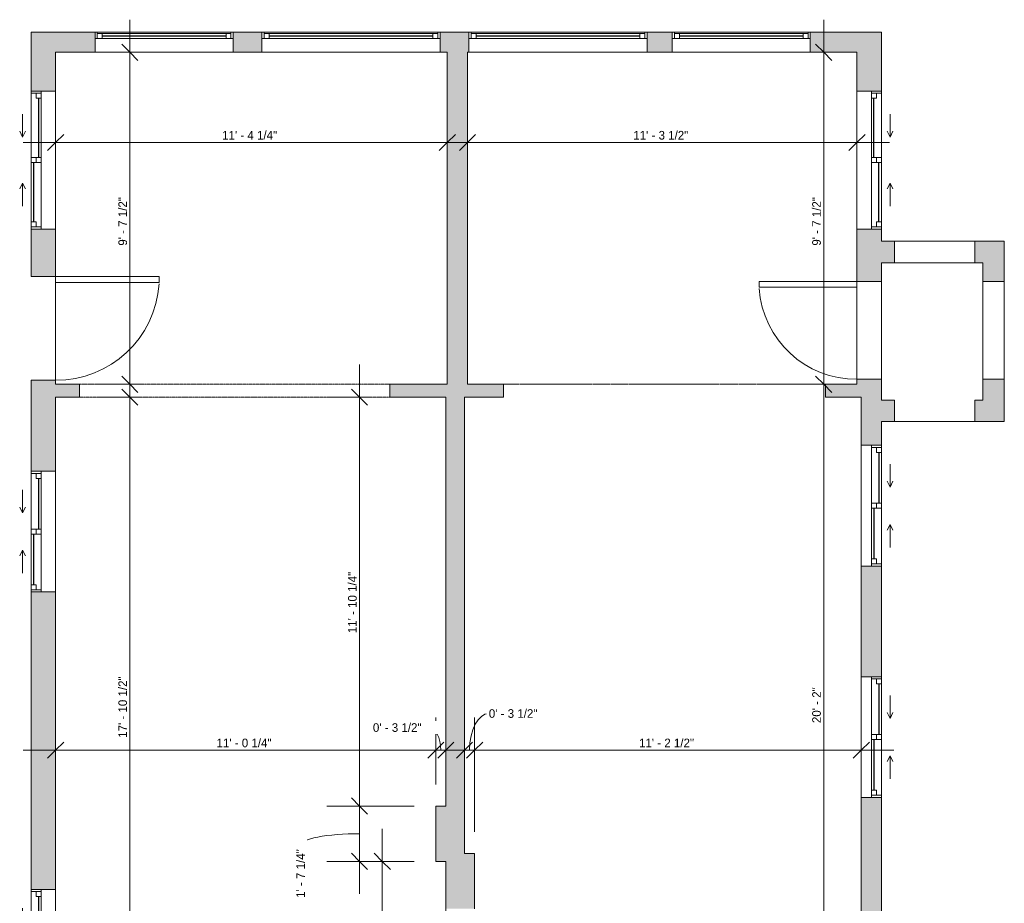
# Model space of a CAD drawing. Header units: inches. Extents: x -142 to 200, y -387 to 498.
# Tile 6 of 6: x -142 to 200, y 190 to 498. Entities that reach past the tile are written whole.
import ezdxf

# ---------------------------------------------------------------- set-up
doc = ezdxf.new("R2010")
doc.units = ezdxf.units.IN
doc.header["$MEASUREMENT"] = 0
doc.linetypes.add('Dash', pattern=[0.23622, 0.11811, -0.11811])
doc.linetypes.add('Overhead', pattern=[0.15625, 0.09375, -0.0625])
for name, color, linetype, lineweight in [('A-ANNO-DIMS', 211, 'Continuous', 9), ('A-ANNO-DIMS-96', 211, 'Continuous', 9), ('A-AREA', 32, 'Dash', 9), ('A-DETL-GENF', 92, 'Overhead', 9), ('A-DETL-MEDM', 90, 'Continuous', 9), ('A-DOOR', 31, 'Continuous', 9), ('A-FLOR', 192, 'Continuous', 9), ('A-GLAZ', 151, 'Continuous', 9), ('A-WALL', 90, 'Continuous', 9), ('A-WALL-PATT', 111, 'Continuous', 9)]:
    doc.layers.add(name, color=color, linetype=linetype, lineweight=lineweight)
doc.styles.add('Inter', font='txt', dxfattribs={"height": 3})
doc.dimstyles.new('Linear_-_1_32__Inter__Imperial__SMALL', dxfattribs={"dimscale": 12, "dimtxt": 3.974399, "dimasz": 0.46875, "dimexe": 0.944882, "dimexo": 0.629921, "dimgap": 0, "dimtad": 1, "dimrnd": 0.25, "dimzin": 1, "dimdsep": 46, "dimlunit": 4, "dimtxsty": 'Inter', "dimblk1": 'OBLIQUE', "dimblk2": 'OBLIQUE', "dimsah": 1, "dimcen": 0.09, "dimdle": 0.944882, "dimazin": 0, "dimtfac": 1, "dimtdec": 4, "dimtix": 1, "dimtmove": 0, "dimatfit": 3, "dimfxl": 1, "dimtvp": 1, "dimtfill": 1, "dimfrac": 2, "dimtolj": 1, "dimtzin": 0, "dimarcsym": 2})
doc.dimstyles.new('Linear_-_1_32__Inter__Imperial__SMALL_1', dxfattribs={"dimscale": 12, "dimtxt": 3.974399, "dimasz": 0.46875, "dimexe": 0.944882, "dimexo": 0.629921, "dimgap": 0, "dimtad": 1, "dimrnd": 0.25, "dimzin": 1, "dimdsep": 46, "dimlunit": 4, "dimtxsty": 'Inter', "dimblk1": 'OBLIQUE', "dimblk2": 'OBLIQUE', "dimsah": 1, "dimcen": 0.09, "dimdle": 0.944882, "dimazin": 0, "dimtfac": 1, "dimtdec": 4, "dimtix": 1, "dimtmove": 1, "dimatfit": 3, "dimfxl": 1, "dimtvp": 1, "dimtfill": 1, "dimfrac": 2, "dimtolj": 1, "dimtzin": 0, "dimarcsym": 2})
doc.dimstyles.new('Linear_-_1_32__Inter__Imperial__SMALL_2', dxfattribs={"dimscale": 12, "dimtxt": 3.974399, "dimasz": 0.46875, "dimexe": 0.944882, "dimexo": 0.629921, "dimgap": 0, "dimtad": 1, "dimrnd": 0.25, "dimzin": 1, "dimdsep": 46, "dimlunit": 4, "dimtxsty": 'Inter', "dimblk1": 'OBLIQUE', "dimblk2": 'OBLIQUE', "dimsah": 1, "dimcen": 0.09, "dimdle": 0.944882, "dimazin": 0, "dimtfac": 1, "dimtdec": 4, "dimtix": 1, "dimtmove": 2, "dimatfit": 3, "dimfxl": 1, "dimtvp": 1, "dimtfill": 1, "dimfrac": 2, "dimtolj": 1, "dimtzin": 0, "dimarcsym": 2})

# ---------------------------------------------------------------- blocks, each defined once
blk = doc.blocks.new('Planitar - Opening - 9_ x 6_ 8_ 2-4187782-Unit 3234 b Dimension Plan')
at = {"layer": 'A-DETL-GENF'}
for p, q in [((53.68, 2.25), (-54.32, 2.25)), ((-54.32, -2.25), (53.68, -2.25))]:
    blk.add_line(p, q, dxfattribs=at)
at = {"layer": 'A-DETL-MEDM'}
for p, q in [((-54.32, 2.25), (-54.32, -2.25)), ((53.68, -2.25), (53.68, 2.25))]:
    blk.add_line(p, q, dxfattribs=at)
blk = doc.blocks.new('Planitar - Single Door_Flush Panel - 3_-0_ x 6_-11_-4187933-Unit 3234 b Dimension Plan')
at = {"layer": 'A-DOOR', "lineweight": 18}
for p, q in [((15.99, -4.25), (15.99, -40.25)), ((18, -4.25), (15.99, -4.25)), ((18, -4.25), (18, -40.25)), ((18, -40.25), (15.99, -40.25))]:
    blk.add_line(p, q, dxfattribs=at)
at = {"layer": 'A-DOOR'}
blk.add_arc((17.77, -4.55), 35.77, 179.5194, 266.3656, dxfattribs=at)
blk = doc.blocks.new('Planitar - Single Door_Flush Panel - 2_-10_ x 6_-8_-4187955-Unit 3234 b Dimension Plan')
at = {"layer": 'A-DOOR', "lineweight": 18}
for p, q in [((14.99, 4.25), (14.99, 38.25)), ((17, 38.25), (14.99, 38.25)), ((17, 4.25), (17, 38.25)), ((17, 4.25), (14.99, 4.25))]:
    blk.add_line(p, q, dxfattribs=at)
at = {"layer": 'A-DOOR'}
blk.add_arc((16.77, 4.55), 33.77, 93.7425, 180.5091, dxfattribs=at)
blk = doc.blocks.new('Plan-Double-Sliding - Default 1-4309978-Unit 3234 b Dimension Plan')
at = {"layer": 'A-GLAZ'}
for p, q in [((-6.5, 3.34375), (-8.5, 4.34375)), ((6.5, 3.34375), (8.5, 4.34375)), ((21, 0.34375), (-21, 0.34375)), ((-18.5, 0.34375), (-0.875, 0.34375)), ((-6.5, 3.34375), (-14.5, 3.34375)), ((-6.5, 3.34375), (-8.5, 2.34375)), ((0.875, 0.34375), (20.25, 0.34375)), ((6.5, 3.34375), (8.5, 2.34375)), ((6.5, 3.34375), (14.5, 3.34375)), ((-20.25, -3.15625), (-0.875, -3.15625)), ((0.875, -3.15625), (18.5, -3.15625)), ((-21, -6.65625), (21, -6.65625))]:
    blk.add_line(p, q, dxfattribs=at)
at = {"layer": 'A-GLAZ', "lineweight": 18}
for p, q in [((-21, 0.34375), (-21, -6.65625)), ((-21, 0.34375), (-18.5, 0.34375)), ((-20.25, 0.34375), (-20.25, -3.15625)), ((-18.5, 0.34375), (-18.5, -1.40625)), ((-0.875, -3.15625), (-0.875, 0.34375)), ((-0.875, 0.34375), (0.875, 0.34375)), ((0.875, 0.34375), (0.875, -3.15625)), ((20.25, 0.34375), (21, 0.34375)), ((20.25, 0.34375), (20.25, -3.15625)), ((21, -6.65625), (21, 0.34375)), ((-21, -3.15625), (-20.25, -3.15625)), ((-18.5, -1.40625), (-20.25, -1.40625)), ((0.875, -1.40625), (-0.875, -1.40625)), ((-0.875, -3.15625), (0.875, -3.15625)), ((18.5, -1.40625), (18.5, -3.15625)), ((20.25, -1.40625), (18.5, -1.40625)), ((18.5, -3.15625), (21, -3.15625))]:
    blk.add_line(p, q, dxfattribs=at)
at = {"layer": 'A-GLAZ', "lineweight": 25}
for p, q in [((-18.5, -0.53125), (-0.875, -0.53125)), ((0.875, -2.28125), (18.5, -2.28125))]:
    blk.add_line(p, q, dxfattribs=at)
blk = doc.blocks.new('Plan-Double-Sliding - Default 1-4309960-Unit 3234 b Dimension Plan')
at = {"layer": 'A-GLAZ'}
for p, q in [((-24, 8.15625), (24, 8.15625)), ((-23.25, 3.15625), (-0.875, 3.15625)), ((0.875, 3.15625), (21.5, 3.15625)), ((24, -0.34375), (-24, -0.34375)), ((-21.5, -0.34375), (-0.875, -0.34375)), ((-8, -3.34375), (-16, -3.34375)), ((-8, -3.34375), (-10, -2.34375)), ((-8, -3.34375), (-10, -4.34375)), ((0.875, -0.34375), (23.25, -0.34375)), ((8, -3.34375), (10, -2.34375)), ((8, -3.34375), (10, -4.34375)), ((8, -3.34375), (16, -3.34375))]:
    blk.add_line(p, q, dxfattribs=at)
at = {"layer": 'A-GLAZ', "lineweight": 18}
for p, q in [((-24, -0.34375), (-24, 8.15625)), ((24, 8.15625), (24, -0.34375)), ((-24, 3.15625), (-23.25, 3.15625)), ((-23.25, -0.34375), (-23.25, 3.15625)), ((-21.5, 1.40625), (-23.25, 1.40625)), ((-21.5, -0.34375), (-21.5, 1.40625)), ((-0.875, 3.15625), (0.875, 3.15625)), ((-0.875, 3.15625), (-0.875, -0.34375)), ((0.875, 1.40625), (-0.875, 1.40625)), ((0.875, -0.34375), (0.875, 3.15625)), ((21.5, 3.15625), (24, 3.15625)), ((21.5, 1.40625), (21.5, 3.15625)), ((23.25, 1.40625), (21.5, 1.40625)), ((23.25, -0.34375), (23.25, 3.15625)), ((-24, -0.34375), (-21.5, -0.34375)), ((-0.875, -0.34375), (0.875, -0.34375)), ((23.25, -0.34375), (24, -0.34375))]:
    blk.add_line(p, q, dxfattribs=at)
at = {"layer": 'A-GLAZ', "lineweight": 25}
for p, q in [((-21.5, 0.53125), (-0.875, 0.53125)), ((0.875, 2.28125), (21.5, 2.28125))]:
    blk.add_line(p, q, dxfattribs=at)
blk = doc.blocks.new('Planitar-Fixed - 4_ - 5_ 5_-4309950-Unit 3234 b Dimension Plan')
at = {"layer": 'A-GLAZ'}
for p, q in [((-24, 2.99), (24, 2.99)), ((-24, -1.78), (-24, 2.99)), ((24, 2.99), (24, -1.78)), ((24, -1.78), (-24, -1.78)), ((-23.25, -4.01), (23.25, -4.01)), ((-21.52, -3.51), (21.52, -3.51))]:
    blk.add_line(p, q, dxfattribs=at)
at = {"layer": 'A-GLAZ', "lineweight": 18}
for p, q in [((-24, 2.99), (-22.74, 2.99)), ((24, 2.99), (22.74, 2.99)), ((-23.25, -4.01), (-23.25, -1.78)), ((-23.25, -1.78), (-21.52, -1.78)), ((-23.25, -3.51), (-23.25, -1.78)), ((-23.25, -1.78), (-23.25, -4.01)), ((-21.52, -3.51), (-21.52, -1.78)), ((-21.52, -1.78), (-21.52, -3.51)), ((21.52, -1.78), (23.25, -1.78)), ((21.52, -3.51), (21.52, -1.78)), ((21.52, -3.51), (21.52, -1.78)), ((23.25, -4.01), (23.25, -1.78)), ((23.25, -1.78), (23.25, -3.51)), ((23.25, -4.01), (23.25, -1.78)), ((-24, -4.01), (-23.25, -4.01)), ((-23.25, -4.01), (-24, -4.01)), ((-23.25, -3.51), (-21.52, -3.51)), ((-21.52, -3.51), (-23.25, -3.51)), ((23.25, -3.51), (21.52, -3.51)), ((23.25, -3.51), (21.52, -3.51)), ((23.96, -4.01), (23.25, -4.01)), ((24, -4.01), (23.25, -4.01))]:
    blk.add_line(p, q, dxfattribs=at)
at = {"layer": 'A-GLAZ', "lineweight": 25}
blk.add_line((-21.52, -2.65), (21.52, -2.65), dxfattribs=at)
blk = doc.blocks.new('Planitar-Fixed - 5_2_ x 5_6_-4309951-Unit 3234 b Dimension Plan')
at = {"layer": 'A-GLAZ'}
for p, q in [((-31, 2.99), (31, 2.99)), ((-31, -1.78), (-31, 2.99)), ((31, 2.99), (31, -1.78)), ((31, -1.78), (-31, -1.78)), ((-30.25, -4.01), (30.25, -4.01)), ((-28.52, -3.51), (28.52, -3.51))]:
    blk.add_line(p, q, dxfattribs=at)
at = {"layer": 'A-GLAZ', "lineweight": 18}
for p, q in [((-31, 2.99), (-29.74, 2.99)), ((31, 2.99), (29.74, 2.99)), ((-30.25, -4.01), (-30.25, -1.78)), ((-30.25, -1.78), (-28.52, -1.78)), ((-30.25, -3.51), (-30.25, -1.78)), ((-30.25, -1.78), (-30.25, -4.01)), ((-28.52, -3.51), (-28.52, -1.78)), ((-28.52, -1.78), (-28.52, -3.51)), ((28.52, -1.78), (30.25, -1.78)), ((28.52, -3.51), (28.52, -1.78)), ((28.52, -3.51), (28.52, -1.78)), ((30.25, -4.01), (30.25, -1.78)), ((30.25, -1.78), (30.25, -3.51)), ((30.25, -4.01), (30.25, -1.78)), ((-31, -4.01), (-30.25, -4.01)), ((-30.25, -4.01), (-31, -4.01)), ((-30.25, -3.51), (-28.52, -3.51)), ((-28.52, -3.51), (-30.25, -3.51)), ((30.25, -3.51), (28.52, -3.51)), ((30.25, -3.51), (28.52, -3.51)), ((30.96, -4.01), (30.25, -4.01)), ((31, -4.01), (30.25, -4.01))]:
    blk.add_line(p, q, dxfattribs=at)
at = {"layer": 'A-GLAZ', "lineweight": 25}
blk.add_line((-28.52, -2.65), (28.52, -2.65), dxfattribs=at)
blk = doc.blocks.new('Plan-Double-Sliding - Default 1-4309955-Unit 3234 b Dimension Plan')
at = {"layer": 'A-GLAZ'}
for p, q in [((-8, 3.34375), (-10, 4.34375)), ((8, 3.34375), (10, 4.34375)), ((24, 0.34375), (-24, 0.34375)), ((-21.5, 0.34375), (-0.875, 0.34375)), ((-8, 3.34375), (-16, 3.34375)), ((-8, 3.34375), (-10, 2.34375)), ((0.875, 0.34375), (23.25, 0.34375)), ((8, 3.34375), (10, 2.34375)), ((8, 3.34375), (16, 3.34375)), ((-23.25, -3.15625), (-0.875, -3.15625)), ((0.875, -3.15625), (21.5, -3.15625)), ((-24, -8.15625), (24, -8.15625))]:
    blk.add_line(p, q, dxfattribs=at)
at = {"layer": 'A-GLAZ', "lineweight": 18}
for p, q in [((-24, 0.34375), (-24, -8.15625)), ((-24, 0.34375), (-21.5, 0.34375)), ((-23.25, 0.34375), (-23.25, -3.15625)), ((-21.5, 0.34375), (-21.5, -1.40625)), ((-0.875, -3.15625), (-0.875, 0.34375)), ((-0.875, 0.34375), (0.875, 0.34375)), ((0.875, 0.34375), (0.875, -3.15625)), ((23.25, 0.34375), (24, 0.34375)), ((23.25, 0.34375), (23.25, -3.15625)), ((24, -8.15625), (24, 0.34375)), ((-24, -3.15625), (-23.25, -3.15625)), ((-21.5, -1.40625), (-23.25, -1.40625)), ((0.875, -1.40625), (-0.875, -1.40625)), ((-0.875, -3.15625), (0.875, -3.15625)), ((21.5, -1.40625), (21.5, -3.15625)), ((23.25, -1.40625), (21.5, -1.40625)), ((21.5, -3.15625), (24, -3.15625))]:
    blk.add_line(p, q, dxfattribs=at)
at = {"layer": 'A-GLAZ', "lineweight": 25}
for p, q in [((-21.5, -0.53125), (-0.875, -0.53125)), ((0.875, -2.28125), (21.5, -2.28125))]:
    blk.add_line(p, q, dxfattribs=at)
blk = doc.blocks.new('Plan-Double-Sliding - Default 1-4309967-Unit 3234 b Dimension Plan')
at = {"layer": 'A-GLAZ'}
for p, q in [((-6.5, 3.34375), (-8.5, 4.34375)), ((6.5, 3.34375), (8.5, 4.34375)), ((21, 0.34375), (-21, 0.34375)), ((-18.5, 0.34375), (-0.875, 0.34375)), ((-6.5, 3.34375), (-14.5, 3.34375)), ((-6.5, 3.34375), (-8.5, 2.34375)), ((0.875, 0.34375), (20.25, 0.34375)), ((6.5, 3.34375), (8.5, 2.34375)), ((6.5, 3.34375), (14.5, 3.34375)), ((-20.25, -3.15625), (-0.875, -3.15625)), ((0.875, -3.15625), (18.5, -3.15625)), ((-21, -8.15625), (21, -8.15625))]:
    blk.add_line(p, q, dxfattribs=at)
at = {"layer": 'A-GLAZ', "lineweight": 18}
for p, q in [((-21, 0.34375), (-21, -8.15625)), ((-21, 0.34375), (-18.5, 0.34375)), ((-20.25, 0.34375), (-20.25, -3.15625)), ((-18.5, 0.34375), (-18.5, -1.40625)), ((-0.875, -3.15625), (-0.875, 0.34375)), ((-0.875, 0.34375), (0.875, 0.34375)), ((0.875, 0.34375), (0.875, -3.15625)), ((20.25, 0.34375), (21, 0.34375)), ((20.25, 0.34375), (20.25, -3.15625)), ((21, -8.15625), (21, 0.34375)), ((-21, -3.15625), (-20.25, -3.15625)), ((-18.5, -1.40625), (-20.25, -1.40625)), ((0.875, -1.40625), (-0.875, -1.40625)), ((-0.875, -3.15625), (0.875, -3.15625)), ((18.5, -1.40625), (18.5, -3.15625)), ((20.25, -1.40625), (18.5, -1.40625)), ((18.5, -3.15625), (21, -3.15625))]:
    blk.add_line(p, q, dxfattribs=at)
at = {"layer": 'A-GLAZ', "lineweight": 25}
for p, q in [((-18.5, -0.53125), (-0.875, -0.53125)), ((0.875, -2.28125), (18.5, -2.28125))]:
    blk.add_line(p, q, dxfattribs=at)
blk = doc.blocks.new('DIMBLOCK1-Unit 3234 b Dimension Plan')
at = {"layer": 'A-ANNO-DIMS-96'}
for p, q in [((-129.98, 451.28), (-129.98, 466.2)), ((6.27, 451.28), (6.27, 466.2)), ((-141.32, 454.86), (17.61, 454.86)), ((-129.98, 454.86), (-129.98, 451.28)), ((6.27, 454.86), (6.27, 451.28))]:
    blk.add_line(p, q, dxfattribs=at)
at = {"layer": 'A-ANNO-DIMS-96', "lineweight": 35}
for p, q in [((-129.98, 454.86), (-127.17, 457.67)), ((6.27, 454.86), (9.08, 457.67)), ((-129.98, 454.86), (-132.79, 452.05)), ((6.27, 454.86), (3.46, 452.05))]:
    blk.add_line(p, q, dxfattribs=at)
at = {"layer": 'A-ANNO-DIMS-96', "color": 0, "insert": (-72.06, 458.86), "char_height": 3, "width": 24.5022, "attachment_point": 1, "line_spacing_factor": 0.9936, "style": 'Inter', "bg_fill": 3, "box_fill_scale": 1.25, "bg_fill_color": 256, "bg_fill_true_color": 13158600, "bg_fill_transparency": 0}
blk.add_mtext('11\' - 4 1/4"', dxfattribs=at)
blk = doc.blocks.new('_Oblique')
at = {"color": 0, "linetype": 'ByBlock', "lineweight": -2}
blk.add_line((-0.5, -0.5), (0.5, 0.5), dxfattribs=at)
blk = doc.blocks.new('DIMBLOCK2-Unit 3234 b Dimension Plan')
at = {"layer": 'A-ANNO-DIMS-96'}
for p, q in [((13.27, 451.28), (13.27, 466.2)), ((148.77, 451.28), (148.77, 466.2)), ((1.93, 454.86), (160.11, 454.86)), ((13.27, 454.86), (13.27, 451.28)), ((148.77, 454.86), (148.77, 451.28))]:
    blk.add_line(p, q, dxfattribs=at)
at = {"layer": 'A-ANNO-DIMS-96', "lineweight": 35}
for p, q in [((13.27, 454.86), (16.08, 457.67)), ((148.77, 454.86), (151.58, 457.67)), ((13.27, 454.86), (10.46, 452.05)), ((148.77, 454.86), (145.96, 452.05))]:
    blk.add_line(p, q, dxfattribs=at)
at = {"layer": 'A-ANNO-DIMS-96', "color": 0, "insert": (70.96, 458.86), "char_height": 3, "width": 24.1445, "attachment_point": 1, "line_spacing_factor": 0.9936, "style": 'Inter', "bg_fill": 3, "box_fill_scale": 1.25, "bg_fill_color": 256, "bg_fill_true_color": 13158600, "bg_fill_transparency": 0}
blk.add_mtext('11\' - 3 1/2"', dxfattribs=at)
blk = doc.blocks.new('DIMBLOCK3-Unit 3234 b Dimension Plan')
at = {"layer": 'A-ANNO-DIMS-96'}
for p, q in [((-129.98, 239.85), (-129.98, 254.77)), ((2.27, 231.53), (2.27, 254.77)), ((-141.32, 243.43), (13.61, 243.43)), ((-129.98, 243.43), (-129.98, 239.85)), ((2.27, 243.43), (2.27, 231.53))]:
    blk.add_line(p, q, dxfattribs=at)
at = {"layer": 'A-ANNO-DIMS-96', "lineweight": 35}
for p, q in [((-129.98, 243.43), (-132.79, 240.62)), ((-129.98, 243.43), (-127.17, 246.24)), ((2.27, 243.43), (-0.54, 240.62)), ((2.27, 243.43), (5.08, 246.24))]:
    blk.add_line(p, q, dxfattribs=at)
at = {"layer": 'A-ANNO-DIMS-96', "color": 0, "insert": (-74.01, 247.43), "char_height": 3, "width": 24.3829, "attachment_point": 1, "line_spacing_factor": 0.9936, "style": 'Inter', "bg_fill": 3, "box_fill_scale": 1.25, "bg_fill_color": 256, "bg_fill_true_color": 13158600, "bg_fill_transparency": 0}
blk.add_mtext('11\' - 0 1/4"', dxfattribs=at)
blk = doc.blocks.new('DIMBLOCK4-Unit 3234 b Dimension Plan')
at = {"layer": 'A-ANNO-DIMS-96'}
for p, q in [((2.27, 231.53), (2.27, 254.77)), ((5.77, 239.85), (5.77, 254.77)), ((-9.07, 243.43), (17.11, 243.43)), ((2.27, 243.43), (2.27, 231.53)), ((5.77, 243.43), (5.77, 239.85))]:
    blk.add_line(p, q, dxfattribs=at)
at = {"layer": 'A-ANNO-DIMS-96', "lineweight": 35}
for p, q in [((2.27, 243.43), (-0.54, 240.62)), ((2.27, 243.43), (5.08, 246.24)), ((5.77, 243.43), (2.96, 240.62)), ((5.77, 243.43), (8.58, 246.24))]:
    blk.add_line(p, q, dxfattribs=at)
at = {"layer": 'A-ANNO-DIMS-96'}
blk.add_ellipse((-0.29, 243.43), major_axis=(0, 7.85), ratio=0.549305, start_param=4.712389, end_param=6.283185, dxfattribs=at)
at = {"layer": 'A-ANNO-DIMS-96', "color": 0, "insert": (-19.61, 252.79), "char_height": 3, "width": 23.1906, "attachment_point": 1, "line_spacing_factor": 0.9936, "style": 'Inter', "bg_fill": 3, "box_fill_scale": 1.25, "bg_fill_color": 256, "bg_fill_true_color": 13158600, "bg_fill_transparency": 0}
blk.add_mtext('0\' - 3 1/2"', dxfattribs=at)
blk = doc.blocks.new('DIMBLOCK5-Unit 3234 b Dimension Plan')
at = {"layer": 'A-ANNO-DIMS-96'}
for p, q in [((12.27, 239.85), (12.27, 254.77)), ((15.77, 215.03), (15.77, 254.77)), ((0.93, 243.43), (27.11, 243.43)), ((12.27, 243.43), (12.27, 239.85)), ((15.77, 243.43), (15.77, 215.03))]:
    blk.add_line(p, q, dxfattribs=at)
at = {"layer": 'A-ANNO-DIMS-96', "lineweight": 35}
for p, q in [((12.27, 243.43), (9.46, 240.62)), ((12.27, 243.43), (15.08, 246.24)), ((15.77, 243.43), (12.96, 240.62)), ((15.77, 243.43), (18.58, 246.24))]:
    blk.add_line(p, q, dxfattribs=at)
at = {"layer": 'A-ANNO-DIMS-96'}
blk.add_ellipse((20.71, 243.43), major_axis=(0, 12.73), ratio=0.525563, start_param=0, end_param=1.570796, dxfattribs=at)
at = {"layer": 'A-ANNO-DIMS-96', "color": 0, "insert": (20.71, 257.67), "char_height": 3, "width": 23.1906, "attachment_point": 1, "line_spacing_factor": 0.9936, "style": 'Inter', "bg_fill": 3, "box_fill_scale": 1.25, "bg_fill_color": 256, "bg_fill_true_color": 13158600, "bg_fill_transparency": 0}
blk.add_mtext('0\' - 3 1/2"', dxfattribs=at)
blk = doc.blocks.new('DIMBLOCK6-Unit 3234 b Dimension Plan')
at = {"layer": 'A-ANNO-DIMS-96'}
for p, q in [((15.77, 215.03), (15.77, 254.77)), ((150.27, 239.85), (150.27, 254.77)), ((4.43, 243.43), (161.61, 243.43)), ((15.77, 243.43), (15.77, 215.03)), ((150.27, 243.43), (150.27, 239.85))]:
    blk.add_line(p, q, dxfattribs=at)
at = {"layer": 'A-ANNO-DIMS-96', "lineweight": 35}
for p, q in [((15.77, 243.43), (12.96, 240.62)), ((15.77, 243.43), (18.58, 246.24)), ((150.27, 243.43), (147.46, 240.62)), ((150.27, 243.43), (153.08, 246.24))]:
    blk.add_line(p, q, dxfattribs=at)
at = {"layer": 'A-ANNO-DIMS-96', "color": 0, "insert": (72.96, 247.43), "char_height": 3, "width": 24.1445, "attachment_point": 1, "line_spacing_factor": 0.9936, "style": 'Inter', "bg_fill": 3, "box_fill_scale": 1.25, "bg_fill_color": 256, "bg_fill_true_color": 13158600, "bg_fill_transparency": 0}
blk.add_mtext('11\' - 2 1/2"', dxfattribs=at)
blk = doc.blocks.new('DIMBLOCK29-Unit 3234 b Dimension Plan')
at = {"layer": 'A-ANNO-DIMS-96'}
for p, q in [((-104.15, 359.39), (-104.15, 497.56)), ((-100.57, 486.22), (-115.49, 486.22)), ((-104.15, 486.22), (-100.57, 486.22)), ((-100.57, 370.72), (-115.49, 370.72)), ((-104.15, 370.72), (-100.57, 370.72))]:
    blk.add_line(p, q, dxfattribs=at)
at = {"layer": 'A-ANNO-DIMS-96', "lineweight": 35}
for p, q in [((-104.15, 486.22), (-106.97, 489.04)), ((-104.15, 486.22), (-101.34, 483.41)), ((-104.15, 370.72), (-106.97, 373.54)), ((-104.15, 370.72), (-101.34, 367.91))]:
    blk.add_line(p, q, dxfattribs=at)
at = {"layer": 'A-ANNO-DIMS-96', "color": 0, "insert": (-108.15, 418.94), "char_height": 3, "width": 22.8925, "attachment_point": 1, "rotation": 90, "line_spacing_factor": 0.9936, "style": 'Inter', "bg_fill": 3, "box_fill_scale": 1.25, "bg_fill_color": 256, "bg_fill_true_color": 13158600, "bg_fill_transparency": 0}
blk.add_mtext('9\' - 7 1/2"', dxfattribs=at)
blk = doc.blocks.new('DIMBLOCK30-Unit 3234 b Dimension Plan')
at = {"layer": 'A-ANNO-DIMS-96'}
for p, q in [((-104.15, 140.39), (-104.15, 377.56)), ((-100.57, 366.22), (-115.49, 366.22)), ((-104.15, 366.22), (-100.57, 366.22)), ((-100.57, 151.72), (-115.49, 151.72)), ((-104.15, 151.72), (-100.57, 151.72))]:
    blk.add_line(p, q, dxfattribs=at)
at = {"layer": 'A-ANNO-DIMS-96', "lineweight": 35}
for p, q in [((-104.15, 366.22), (-106.97, 369.04)), ((-104.15, 366.22), (-101.34, 363.41)), ((-104.15, 151.72), (-106.97, 154.54)), ((-104.15, 151.72), (-101.34, 148.91))]:
    blk.add_line(p, q, dxfattribs=at)
at = {"layer": 'A-ANNO-DIMS-96', "color": 0, "insert": (-108.15, 247.72), "char_height": 3, "width": 27.006, "attachment_point": 1, "rotation": 90, "line_spacing_factor": 0.9936, "style": 'Inter', "bg_fill": 3, "box_fill_scale": 1.25, "bg_fill_color": 256, "bg_fill_true_color": 13158600, "bg_fill_transparency": 0}
blk.add_mtext('17\' - 10 1/2"', dxfattribs=at)
blk = doc.blocks.new('DIMBLOCK36-Unit 3234 b Dimension Plan')
at = {"layer": 'A-ANNO-DIMS-96'}
for p, q in [((-24.25, 212.64), (-24.25, 377.56)), ((-20.67, 366.22), (-35.59, 366.22)), ((-24.25, 366.22), (-20.67, 366.22)), ((-5.29, 223.97), (-35.59, 223.97)), ((-24.25, 223.97), (-5.29, 223.97))]:
    blk.add_line(p, q, dxfattribs=at)
at = {"layer": 'A-ANNO-DIMS-96', "lineweight": 35}
for p, q in [((-24.25, 366.22), (-27.06, 369.04)), ((-24.25, 366.22), (-21.44, 363.41)), ((-24.25, 223.97), (-27.06, 226.79)), ((-24.25, 223.97), (-21.44, 221.16))]:
    blk.add_line(p, q, dxfattribs=at)
at = {"layer": 'A-ANNO-DIMS-96', "color": 0, "insert": (-28.25, 284.1), "char_height": 3, "width": 26.4099, "attachment_point": 1, "rotation": 90, "line_spacing_factor": 0.9936, "style": 'Inter', "bg_fill": 3, "box_fill_scale": 1.25, "bg_fill_color": 256, "bg_fill_true_color": 13158600, "bg_fill_transparency": 0}
blk.add_mtext('11\' - 10 1/4"', dxfattribs=at)
blk = doc.blocks.new('DIMBLOCK37-Unit 3234 b Dimension Plan')
at = {"layer": 'A-ANNO-DIMS-96'}
for p, q in [((-24.25, 235.31), (-24.25, 193.39)), ((-5.29, 223.97), (-35.59, 223.97)), ((-24.25, 223.97), (-5.29, 223.97)), ((-5.29, 204.72), (-35.59, 204.72)), ((-24.25, 204.72), (-5.29, 204.72))]:
    blk.add_line(p, q, dxfattribs=at)
at = {"layer": 'A-ANNO-DIMS-96', "lineweight": 35}
for p, q in [((-24.25, 223.97), (-27.06, 226.79)), ((-24.25, 223.97), (-21.44, 221.16)), ((-24.25, 204.72), (-27.06, 207.54)), ((-24.25, 204.72), (-21.44, 201.91))]:
    blk.add_line(p, q, dxfattribs=at)
at = {"layer": 'A-ANNO-DIMS-96'}
blk.add_ellipse((-24.25, 210.41), major_axis=(20.5, 0), ratio=0.192015, start_param=1.570796, end_param=3.141593, dxfattribs=at)
at = {"layer": 'A-ANNO-DIMS-96', "color": 0, "insert": (-46.26, 192.03), "char_height": 3, "width": 22.0579, "attachment_point": 1, "rotation": 90, "line_spacing_factor": 0.9936, "style": 'Inter', "bg_fill": 3, "box_fill_scale": 1.25, "bg_fill_color": 256, "bg_fill_true_color": 13158600, "bg_fill_transparency": 0}
blk.add_mtext('1\' - 7 1/4"', dxfattribs=at)
blk = doc.blocks.new('DIMBLOCK38-Unit 3234 b Dimension Plan')
at = {"layer": 'A-ANNO-DIMS-96'}
for p, q in [((-16.34, 140.39), (-16.34, 216.06)), ((-5.29, 204.72), (-27.68, 204.72)), ((-16.34, 204.72), (-5.29, 204.72)), ((-18.17, 151.72), (-5, 151.72)), ((-16.34, 151.72), (-18.17, 151.72))]:
    blk.add_line(p, q, dxfattribs=at)
at = {"layer": 'A-ANNO-DIMS-96', "lineweight": 35}
for p, q in [((-16.34, 204.72), (-19.16, 207.54)), ((-16.34, 204.72), (-13.53, 201.91)), ((-16.34, 151.72), (-19.16, 154.54)), ((-16.34, 151.72), (-13.53, 148.91))]:
    blk.add_line(p, q, dxfattribs=at)
at = {"layer": 'A-ANNO-DIMS-96', "color": 0, "insert": (-20.34, 171.96), "char_height": 3, "width": 15.0232, "attachment_point": 1, "rotation": 90, "line_spacing_factor": 0.9936, "style": 'Inter', "bg_fill": 3, "box_fill_scale": 1.25, "bg_fill_color": 256, "bg_fill_true_color": 13158600, "bg_fill_transparency": 0}
blk.add_mtext('4\' - 5"', dxfattribs=at)
blk = doc.blocks.new('DIMBLOCK48-Unit 3234 b Dimension Plan')
at = {"layer": 'A-ANNO-DIMS-96', "lineweight": 35}
for p, q in [((137.19, 370.72), (134.38, 373.54)), ((137.19, 370.72), (140, 367.91)), ((137.19, 128.72), (134.38, 131.54)), ((137.19, 128.72), (140, 125.91))]:
    blk.add_line(p, q, dxfattribs=at)
at = {"layer": 'A-ANNO-DIMS-96'}
for p, q in [((140.77, 370.72), (125.85, 370.72)), ((137.19, 117.39), (137.19, 370.72)), ((137.19, 370.72), (140.77, 370.72)), ((140.77, 128.72), (125.85, 128.72)), ((137.19, 128.72), (140.77, 128.72))]:
    blk.add_line(p, q, dxfattribs=at)
at = {"layer": 'A-ANNO-DIMS-96', "color": 0, "insert": (133.2, 252.84), "char_height": 3, "width": 18.004, "attachment_point": 1, "rotation": 90, "line_spacing_factor": 0.9936, "style": 'Inter', "bg_fill": 3, "box_fill_scale": 1.25, "bg_fill_color": 256, "bg_fill_true_color": 13158600, "bg_fill_transparency": 0}
blk.add_mtext('20\' - 2"', dxfattribs=at)
blk = doc.blocks.new('DIMBLOCK49-Unit 3234 b Dimension Plan')
at = {"layer": 'A-ANNO-DIMS-96'}
for p, q in [((137.19, 370.72), (137.19, 497.56)), ((140.77, 486.22), (125.85, 486.22)), ((137.19, 486.22), (140.77, 486.22)), ((140.77, 370.72), (125.85, 370.72)), ((137.19, 370.72), (140.77, 370.72))]:
    blk.add_line(p, q, dxfattribs=at)
at = {"layer": 'A-ANNO-DIMS-96', "lineweight": 35}
for p, q in [((137.19, 486.22), (134.38, 489.04)), ((137.19, 486.22), (140, 483.41)), ((137.19, 370.72), (134.38, 373.54)), ((137.19, 370.72), (140, 367.91))]:
    blk.add_line(p, q, dxfattribs=at)
at = {"layer": 'A-ANNO-DIMS-96', "color": 0, "insert": (133.2, 418.94), "char_height": 3, "width": 22.8925, "attachment_point": 1, "rotation": 90, "line_spacing_factor": 0.9936, "style": 'Inter', "bg_fill": 3, "box_fill_scale": 1.25, "bg_fill_color": 256, "bg_fill_true_color": 13158600, "bg_fill_transparency": 0}
blk.add_mtext('9\' - 7 1/2"', dxfattribs=at)

msp = doc.modelspace()

# ---------------------------------------------------------------- hatches: boundary and pattern name
at = {"layer": 'A-WALL-PATT'}
h = msp.add_hatch(color=9, dxfattribs=at)
h.paths.add_polyline_path([(-138.478, -210.775), (-129.978, -210.775), (-129.978, -153.525), (-138.478, -153.525), (-138.478, -198.236)], flags=0)
h.paths.add_polyline_path([(-129.978, -119.525), (-129.978, -111.025), (-138.478, -111.025), (-138.478, -119.525)], flags=0)
h.paths.add_polyline_path([(-138.478, -77.025), (-129.978, -77.025), (-129.978, -38.275), (-138.478, -38.275)], flags=0)
h.paths.add_polyline_path([(-129.978, -16.275), (-129.978, 43.725), (-138.478, 43.725), (-138.478, -16.275)], flags=0)
h.paths.add_polyline_path([(-138.478, 77.725), (-129.978, 77.725), (-129.978, 88.225), (-138.478, 88.225)], flags=0)
h.paths.add_polyline_path([(-138.478, 116.225), (-129.978, 116.225), (-129.978, 152.975), (-138.478, 152.975)], flags=0)
h.paths.add_polyline_path([(-129.978, 194.975), (-129.978, 298.475), (-138.478, 298.475), (-138.478, 194.975)], flags=0)
h.paths.add_polyline_path([(-138.478, 340.475), (-129.978, 340.475), (-129.978, 372.157), (-138.478, 372.157)], flags=0)
h.paths.add_polyline_path([(-138.478, 408.157), (-129.978, 408.157), (-129.978, 424.725), (-138.478, 424.725)], flags=0)
h.paths.add_polyline_path([(-138.478, 472.725), (-129.978, 472.725), (-129.978, 493.225), (-138.478, 493.225)], flags=0)
h = msp.add_hatch(color=9, dxfattribs=at)
h.paths.add_polyline_path([(148.772, 486.225), (157.272, 486.225), (157.272, 493.225), (132.522, 493.225), (132.522, 486.225)], flags=0)
h.paths.add_polyline_path([(84.522, 486.225), (84.522, 493.225), (75.772, 493.225), (75.772, 486.225)], flags=0)
h.paths.add_polyline_path([(6.272, 486.225), (13.772, 486.225), (13.772, 493.225), (3.772, 493.225), (3.772, 486.225)], flags=0)
h.paths.add_polyline_path([(-58.228, 486.225), (-58.228, 493.225), (-68.228, 493.225), (-68.228, 486.225)], flags=0)
h.paths.add_polyline_path([(-116.228, 486.225), (-116.228, 493.225), (-129.978, 493.225), (-129.978, 486.225)], flags=0)
for points in [[(13.272, 370.725), (13.272, 486.225), (6.272, 486.225), (6.272, 370.725)], [(12.272, 223.975), (12.272, 366.225), (5.772, 366.225), (5.772, 223.975)], [(12.272, 207.475), (12.272, 223.975), (2.272, 223.975), (2.272, 207.475)], [(15.772, 204.725), (15.772, 207.475), (2.272, 207.475), (2.272, 204.725), (5.772, 204.725)], [(15.772, 188.225), (15.772, 204.725), (5.772, 204.725), (5.772, 188.225), (12.272, 188.225)]]:
    msp.add_hatch(color=9, dxfattribs=at).paths.add_polyline_path(points, flags=0)
h = msp.add_hatch(color=9, dxfattribs=at)
h.paths.add_polyline_path([(148.772, 368.475), (157.272, 368.475), (157.272, 372.475), (148.772, 372.475), (148.772, 370.725)], flags=0)
h.paths.add_polyline_path([(157.272, 406.475), (157.272, 424.725), (148.772, 424.725), (148.772, 406.475)], flags=0)
h.paths.add_polyline_path([(157.272, 472.725), (157.272, 486.225), (148.772, 486.225), (148.772, 472.725)], flags=0)
h = msp.add_hatch(color=9, dxfattribs=at)
h.paths.add_polyline_path([(200.022, 412.975), (200.022, 420.475), (189.772, 420.475), (189.772, 412.975), (192.522, 412.975)], flags=0)
h.paths.add_polyline_path([(157.272, 412.975), (161.772, 412.975), (161.772, 420.475), (157.272, 420.475)], flags=0)
h = msp.add_hatch(color=9, dxfattribs=at)
h.paths.add_polyline_path([(200.022, 357.725), (200.022, 372.475), (192.522, 372.475), (192.522, 357.725)], flags=0)
h.paths.add_polyline_path([(192.522, 406.475), (200.022, 406.475), (200.022, 412.975), (192.522, 412.975)], flags=0)
h = msp.add_hatch(color=9, dxfattribs=at)
h.paths.add_polyline_path([(137.772, 366.225), (150.272, 366.225), (150.272, 368.475), (148.772, 368.475), (148.772, 370.725), (137.772, 370.725)], flags=0)
h.paths.add_polyline_path([(12.272, 366.225), (25.772, 366.225), (25.772, 370.725), (-13.728, 370.725), (-13.728, 366.225), (5.772, 366.225)], flags=0)
h.paths.add_polyline_path([(-121.728, 366.225), (-121.728, 370.725), (-129.978, 370.725), (-129.978, 366.225)], flags=0)
h = msp.add_hatch(color=9, dxfattribs=at)
h.paths.add_polyline_path([(150.272, -210.775), (157.272, -210.775), (157.272, -169.525), (150.272, -169.525), (150.272, -204.275)], flags=0)
h.paths.add_polyline_path([(157.272, -135.525), (157.272, -45.525), (150.272, -45.525), (150.272, -135.525)], flags=0)
h.paths.add_polyline_path([(150.272, -11.525), (157.272, -11.525), (157.272, 8.475), (150.272, 8.475), (150.272, -8.775)], flags=0)
h.paths.add_polyline_path([(157.272, 42.475), (157.272, 55.975), (150.272, 55.975), (150.272, 42.475)], flags=0)
h.paths.add_polyline_path([(157.272, 85.975), (157.272, 95.475), (150.272, 95.475), (150.272, 85.975)], flags=0)
h.paths.add_polyline_path([(150.272, 123.475), (157.272, 123.475), (157.272, 226.975), (150.272, 226.975), (150.272, 124.225)], flags=0)
h.paths.add_polyline_path([(150.272, 268.975), (157.272, 268.975), (157.272, 307.475), (150.272, 307.475)], flags=0)
h.paths.add_polyline_path([(157.272, 349.475), (157.272, 368.475), (150.272, 368.475), (150.272, 349.475)], flags=0)
h = msp.add_hatch(color=9, dxfattribs=at)
h.paths.add_polyline_path([(192.522, 357.725), (192.522, 365.225), (189.772, 365.225), (189.772, 357.725)], flags=0)
h.paths.add_polyline_path([(161.772, 357.725), (161.772, 365.225), (157.272, 365.225), (157.272, 357.725)], flags=0)

# ---------------------------------------------------------------- linework, layer by layer
at = {"layer": 'A-AREA'}
msp.add_line((25.772, 370.725), (137.772, 370.725), dxfattribs=at)
at = {"layer": 'A-FLOR'}
for p, q in [((-129.978, 408.157), (-129.978, 372.157)), ((148.772, 372.475), (148.772, 406.475)), ((157.272, 406.475), (157.272, 372.475)), ((161.772, 357.725), (189.772, 357.725))]:
    msp.add_line(p, q, dxfattribs=at)
at = {"layer": 'A-WALL'}
for p, q in [((-138.478, 493.225), (-138.478, 472.725)), ((-116.228, 493.225), (-138.478, 493.225)), ((-116.228, 490.992), (-116.228, 493.225)), ((-58.228, 493.225), (-68.228, 493.225)), ((-68.228, 493.225), (-68.228, 490.992)), ((-58.228, 490.992), (-58.228, 493.225)), ((13.772, 493.225), (3.772, 493.225)), ((3.772, 493.225), (3.772, 490.992)), ((13.772, 490.992), (13.772, 493.225)), ((84.522, 493.225), (75.772, 493.225)), ((75.772, 493.225), (75.772, 490.992)), ((84.522, 490.992), (84.522, 493.225)), ((157.272, 493.225), (132.522, 493.225)), ((132.522, 493.225), (132.522, 490.992)), ((157.272, 472.725), (157.272, 493.225)), ((-129.978, 472.725), (-129.978, 486.225)), ((-129.978, 486.225), (-116.228, 486.225)), ((-68.228, 486.225), (-58.228, 486.225)), ((3.772, 486.225), (6.272, 486.225)), ((6.272, 486.225), (6.272, 370.725)), ((13.272, 486.225), (13.772, 486.225)), ((13.272, 370.725), (13.272, 486.225)), ((75.772, 486.225), (84.522, 486.225)), ((132.522, 486.225), (148.772, 486.225)), ((148.772, 486.225), (148.772, 472.725)), ((-138.478, 424.725), (-138.478, 408.157)), ((-129.978, 408.157), (-129.978, 424.725)), ((148.772, 424.725), (148.772, 406.475)), ((157.272, 420.475), (157.272, 424.725)), ((157.272, 420.475), (200.022, 420.475)), ((161.772, 412.975), (161.772, 420.475)), ((189.772, 420.475), (189.772, 412.975)), ((200.022, 420.475), (200.022, 357.725)), ((157.272, 406.475), (157.272, 412.975)), ((192.522, 412.975), (157.272, 412.975)), ((192.522, 365.225), (192.522, 412.975)), ((-138.478, 408.157), (-129.978, 408.157)), ((148.772, 406.475), (157.272, 406.475)), ((192.522, 406.475), (200.022, 406.475)), ((-138.478, 372.157), (-138.478, 340.475)), ((-129.978, 372.157), (-138.478, 372.157)), ((-129.978, 370.725), (-129.978, 372.157)), ((-121.728, 370.725), (-129.978, 370.725)), ((6.272, 370.725), (-13.728, 370.725)), ((25.772, 370.725), (13.272, 370.725)), ((25.772, 366.225), (25.772, 370.725)), ((148.772, 370.725), (137.772, 370.725)), ((137.772, 370.725), (137.772, 366.225)), ((148.772, 372.475), (148.772, 370.725)), ((157.272, 372.475), (148.772, 372.475)), ((157.272, 365.225), (157.272, 372.475)), ((200.022, 372.475), (192.522, 372.475)), ((-129.978, 340.475), (-129.978, 366.225)), ((-129.978, 366.225), (-121.728, 366.225)), ((-13.728, 366.225), (5.772, 366.225)), ((5.772, 366.225), (5.772, 223.975)), ((12.272, 207.475), (12.272, 366.225)), ((12.272, 366.225), (25.772, 366.225)), ((137.772, 366.225), (150.272, 366.225)), ((150.272, 366.225), (150.272, 349.475)), ((161.772, 365.225), (157.272, 365.225)), ((161.772, 357.725), (161.772, 365.225)), ((192.522, 365.225), (189.772, 365.225)), ((189.772, 365.225), (189.772, 357.725)), ((157.272, 349.475), (157.272, 357.725)), ((157.272, 357.725), (161.772, 357.725)), ((189.772, 357.725), (200.022, 357.725)), ((150.272, 307.475), (150.272, 268.975)), ((157.272, 268.975), (157.272, 307.475)), ((-138.478, 298.475), (-138.478, 194.975)), ((-129.978, 194.975), (-129.978, 298.475)), ((150.272, 226.975), (150.272, 128.725)), ((157.272, 123.475), (157.272, 226.975)), ((5.772, 223.975), (2.272, 223.975)), ((2.272, 223.975), (2.272, 204.725)), ((15.772, 207.475), (12.272, 207.475)), ((15.772, 188.225), (15.772, 207.475)), ((2.272, 204.725), (5.772, 204.725)), ((5.772, 204.725), (5.772, 126.975))]:
    msp.add_line(p, q, dxfattribs=at)

# ---------------------------------------------------------------- block references
at = {"layer": 'A-DOOR'}
for name, p, rotation in [('Planitar - Single Door_Flush Panel - 3_-0_ x 6_-11_-4187933-Unit 3234 b Dimension Plan', (-134.228, 390.157), 89.99999999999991), ('Planitar - Single Door_Flush Panel - 2_-10_ x 6_-8_-4187955-Unit 3234 b Dimension Plan', (153.022, 389.475), 90.00000000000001)]:
    msp.add_blockref(name, p, dxfattribs=dict(at, rotation=rotation))
msp.add_blockref('Planitar - Opening - 9_ x 6_ 8_ 2-4187782-Unit 3234 b Dimension Plan', (-67.405, 368.475), dxfattribs=at)
at = {"layer": 'A-GLAZ'}
for name, p, rotation in [('Planitar-Fixed - 4_ - 5_ 5_-4309950-Unit 3234 b Dimension Plan', (-92.228, 489.213), 180), ('Planitar-Fixed - 5_2_ x 5_6_-4309951-Unit 3234 b Dimension Plan', (-27.228, 489.213), 180), ('Planitar-Fixed - 5_2_ x 5_6_-4309951-Unit 3234 b Dimension Plan', (44.772, 489.213), 180), ('Planitar-Fixed - 4_ - 5_ 5_-4309950-Unit 3234 b Dimension Plan', (108.522, 489.213), 180), ('Plan-Double-Sliding - Default 1-4309955-Unit 3234 b Dimension Plan', (-138.134, 448.725), 89.99999999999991), ('Plan-Double-Sliding - Default 1-4309960-Unit 3234 b Dimension Plan', (156.929, 448.725), 90.00000000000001), ('Plan-Double-Sliding - Default 1-4309978-Unit 3234 b Dimension Plan', (156.929, 328.475), 270), ('Plan-Double-Sliding - Default 1-4309967-Unit 3234 b Dimension Plan', (-138.134, 319.475), 89.99999999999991), ('Plan-Double-Sliding - Default 1-4309978-Unit 3234 b Dimension Plan', (156.929, 247.975), 270), ('Plan-Double-Sliding - Default 1-4309967-Unit 3234 b Dimension Plan', (-138.134, 173.975), 89.99999999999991)]:
    msp.add_blockref(name, p, dxfattribs=dict(at, rotation=rotation))

# ---------------------------------------------------------------- next in the draw order: dimensions: what is measured, and where the dimension line sits
at = {"layer": 'A-ANNO-DIMS'}
for base, p1, p2, override, picture, middle in [((6.272, 454.862), (-129.978, 458.839), (6.272, 458.839), {"dimpost": '<>', "dimfxl": 136.25}, 'DIMBLOCK1-Unit 3234 b Dimension Plan', (-61.853, 456.658)), ((2.272, 243.432), (-129.978, 247.41), (2.272, 223.975), {"dimpost": '<>', "dimfxl": 134.310387}, 'DIMBLOCK3-Unit 3234 b Dimension Plan', (-63.853, 245.228))]:
    dim = msp.add_linear_dim(base=base, p1=p1, p2=p2, dimstyle='Linear_-_1_32__Inter__Imperial__SMALL', override=override, dxfattribs=at)
    dim.commit()
    dim.dimension.update_dxf_attribs({"geometry": picture, "text_midpoint": middle})

# ---------------------------------------------------------------- next in the draw order: dimensions: what is measured, and where the dimension line sits
dim = msp.add_linear_dim(base=(-104.155, 486.225), p1=(-108.132, 370.725), p2=(-108.132, 486.225), angle=90, dimstyle='Linear_-_1_32__Inter__Imperial__SMALL', override={"dimpost": '<>', "dimfxl": 115.5}, dxfattribs=at)
dim.commit()
dim.dimension.update_dxf_attribs({"geometry": 'DIMBLOCK29-Unit 3234 b Dimension Plan', "text_midpoint": (-105.951, 428.475)})
dim = msp.add_linear_dim(base=(148.772, 454.862), p1=(13.272, 458.839), p2=(148.772, 458.839), dimstyle='Linear_-_1_32__Inter__Imperial__SMALL', override={"dimpost": '<>', "dimfxl": 135.5}, dxfattribs=at)
dim.commit()
dim.dimension.update_dxf_attribs({"geometry": 'DIMBLOCK2-Unit 3234 b Dimension Plan', "text_midpoint": (81.022, 456.658)})
dim = msp.add_linear_dim(base=(5.772, 243.432), p1=(2.272, 223.975), p2=(5.772, 247.41), dimstyle='Linear_-_1_32__Inter__Imperial__SMALL_1', override={"dimpost": '<>', "dimfxl": 23.695309}, dxfattribs=at)
dim.commit()
dim.dimension.update_dxf_attribs({"geometry": 'DIMBLOCK4-Unit 3234 b Dimension Plan', "text_midpoint": (-8.018, 250.789), "dimtype": 160})

# ---------------------------------------------------------------- next in the draw order: dimensions: what is measured, and where the dimension line sits
dim = msp.add_linear_dim(base=(-104.155, 366.225), p1=(-108.132, 151.725), p2=(-108.132, 366.225), angle=90, dimstyle='Linear_-_1_32__Inter__Imperial__SMALL', override={"dimpost": '<>', "dimfxl": 214.5}, dxfattribs=at)
dim.commit()
dim.dimension.update_dxf_attribs({"geometry": 'DIMBLOCK30-Unit 3234 b Dimension Plan', "text_midpoint": (-105.951, 258.975)})
dim = msp.add_linear_dim(base=(15.772, 243.432), p1=(12.272, 247.41), p2=(15.772, 207.475), dimstyle='Linear_-_1_32__Inter__Imperial__SMALL_1', override={"dimpost": '<>', "dimfxl": 40.088473}, dxfattribs=at)
dim.commit()
dim.dimension.update_dxf_attribs({"geometry": 'DIMBLOCK5-Unit 3234 b Dimension Plan', "text_midpoint": (32.306, 255.668), "dimtype": 160})

# ---------------------------------------------------------------- next in the draw order: dimensions: what is measured, and where the dimension line sits
dim = msp.add_linear_dim(base=(-24.252, 366.225), p1=(2.272, 223.975), p2=(-28.23, 366.225), angle=90, dimstyle='Linear_-_1_32__Inter__Imperial__SMALL', override={"dimpost": '<>', "dimfxl": 145.483493}, dxfattribs=at)
dim.commit()
dim.dimension.update_dxf_attribs({"geometry": 'DIMBLOCK36-Unit 3234 b Dimension Plan', "text_midpoint": (-26.048, 295.1)})
dim = msp.add_linear_dim(base=(150.272, 243.432), p1=(15.772, 207.475), p2=(150.272, 247.41), dimstyle='Linear_-_1_32__Inter__Imperial__SMALL', override={"dimpost": '<>', "dimfxl": 140.303548}, dxfattribs=at)
dim.commit()
dim.dimension.update_dxf_attribs({"geometry": 'DIMBLOCK6-Unit 3234 b Dimension Plan', "text_midpoint": (83.022, 245.228)})

# ---------------------------------------------------------------- next in the draw order: dimensions: what is measured, and where the dimension line sits
for base, p1, p2, dimstyle, override, picture, middle in [((137.191, 370.725), (133.213, 128.725), (133.213, 370.725), 'Linear_-_1_32__Inter__Imperial__SMALL_2', {"dimpost": '<>', "dimfxl": 242}, 'DIMBLOCK48-Unit 3234 b Dimension Plan', (135.197, 261.845)), ((-24.252, 204.725), (2.272, 223.975), (2.272, 204.725), 'Linear_-_1_32__Inter__Imperial__SMALL_1', {"dimpost": '<>', "dimfxl": 19.25}, 'DIMBLOCK37-Unit 3234 b Dimension Plan', (-44.262, 203.061))]:
    dim = msp.add_linear_dim(base=base, p1=p1, p2=p2, angle=90, dimstyle=dimstyle, override=override, dxfattribs=at)
    dim.commit()
    dim.dimension.update_dxf_attribs({"geometry": picture, "text_midpoint": middle, "dimtype": 160, "text_rotation": 90})

# ---------------------------------------------------------------- next in the draw order: dimensions: what is measured, and where the dimension line sits
for base, p1, p2, override, picture, middle in [((137.191, 486.225), (133.213, 370.725), (133.213, 486.225), {"dimpost": '<>', "dimfxl": 115.5}, 'DIMBLOCK49-Unit 3234 b Dimension Plan', (135.395, 428.475)), ((-16.343, 204.725), (-25.728, 151.725), (2.272, 204.725), {"dimpost": '<>', "dimfxl": 59.941638}, 'DIMBLOCK38-Unit 3234 b Dimension Plan', (-17.863, 178.225))]:
    dim = msp.add_linear_dim(base=base, p1=p1, p2=p2, angle=90, dimstyle='Linear_-_1_32__Inter__Imperial__SMALL', override=override, dxfattribs=at)
    dim.commit()
    dim.dimension.update_dxf_attribs({"geometry": picture, "text_midpoint": middle})

doc.saveas('drawing.dxf')
